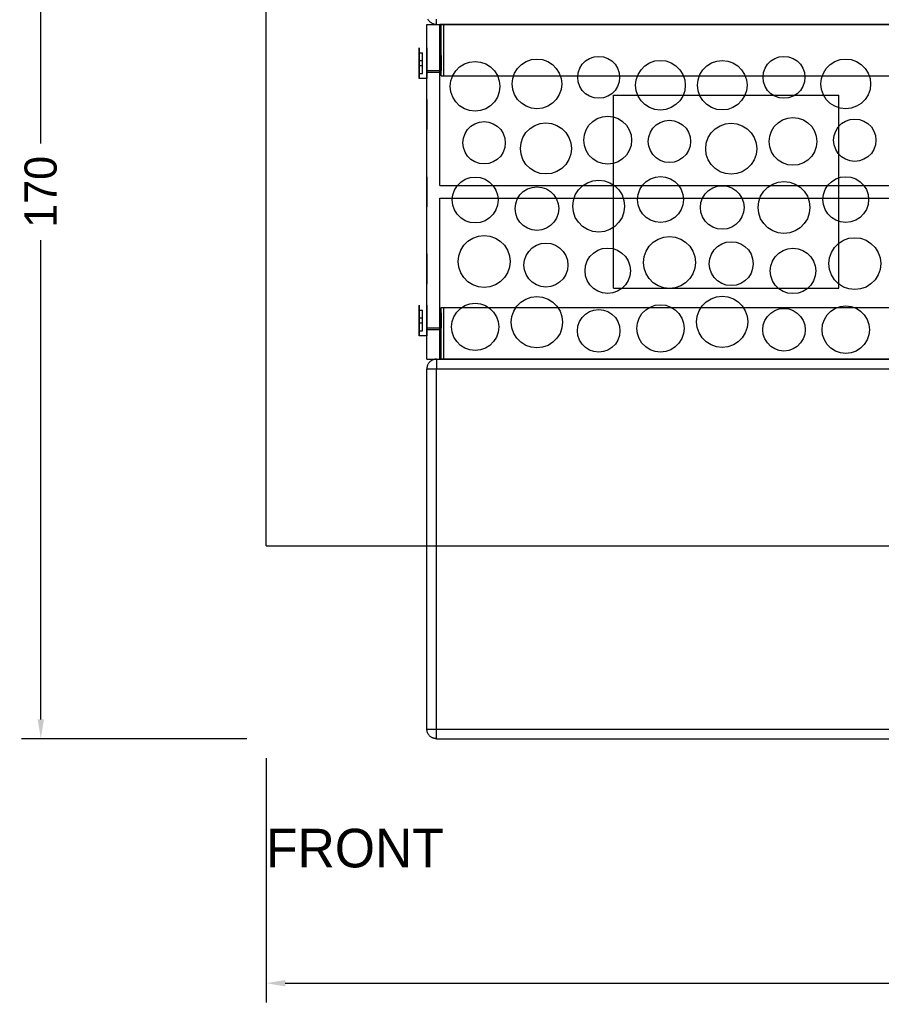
# Model space of a CAD drawing. Header units: millimetres. Extents: x -318 to 464, y -214 to 229.
# Tile 3 of 15: x -318 to -184, y -41 to 112. Entities that reach past the tile are written whole.
import ezdxf

# ---------------------------------------------------------------- set-up
doc = ezdxf.new("R2010")
doc.units = ezdxf.units.MM
doc.layers.add('DIMENSIONS', color=7, linetype='Continuous')
doc.layers.add('GEOMETRY', color=7, linetype='Continuous')
doc.layers.add('NOTES', color=7, linetype='Continuous', true_color=0x395566)
doc.dimstyles.get("Standard").update_dxf_attribs({"dimtxt": 2.5, "dimasz": 2.5, "dimexe": 1.25, "dimexo": 0.625, "dimtad": 1, "dimcen": 2.5, "dimazin": 3, "dimtfac": 1, "dimtmove": 0, "dimatfit": 3})

# ---------------------------------------------------------------- blocks, each defined once
blk = doc.blocks.new('_CLOSEDFILLED')
at = {"color": 0, "linetype": 'BYBLOCK'}
blk.add_solid([(-1, 0.164), (0, 0), (-1, -0.164)], dxfattribs=at)
blk = doc.blocks.new('*D1')
at = {"color": 7}
for p, q in [((-279.5, -3), (-279.5, -41)), ((279.5, -3), (279.5, -41)), ((-276.5, -38), (-7.5, -38)), ((7.5, -38), (276.5, -38))]:
    blk.add_line(p, q, dxfattribs=at)
at = {"layer": 'Defpoints'}
for p in [(-279.5, 0), (279.5, 0), (-279.5, -38)]:
    blk.add_point(p, dxfattribs=at)
at = {"layer": 'DIMENSIONS', "color": 7, "xscale": 3, "yscale": 3, "rotation": 180}
blk.add_blockref('_CLOSEDFILLED', (-279.5, -38), dxfattribs=at)
at = {"layer": 'DIMENSIONS', "color": 7, "xscale": 3, "yscale": 3}
blk.add_blockref('_CLOSEDFILLED', (279.5, -38), dxfattribs=at)
at = {"layer": 'DIMENSIONS', "color": 7, "insert": (0, -38), "char_height": 5, "attachment_point": 5}
blk.add_mtext('559', dxfattribs=at)
blk = doc.blocks.new('*D2')
at = {"color": 7}
for p, q in [((-282.5, 170), (-317.5, 170)), ((-314.5, 92.5), (-314.5, 167)), ((-314.5, 3), (-314.5, 77.5)), ((-282.5, 0), (-317.5, 0))]:
    blk.add_line(p, q, dxfattribs=at)
at = {"layer": 'Defpoints'}
for p in [(-279.5, 170), (-314.5, 0), (-279.5, 0)]:
    blk.add_point(p, dxfattribs=at)
at = {"layer": 'DIMENSIONS', "color": 7, "xscale": 3, "yscale": 3}
for p, rotation in [((-314.5, 170), 90), ((-314.5, 0), 270)]:
    blk.add_blockref('_CLOSEDFILLED', p, dxfattribs=dict(at, rotation=rotation))
at = {"layer": 'DIMENSIONS', "color": 7, "insert": (-314.5, 85), "char_height": 5, "attachment_point": 5, "rotation": 90}
blk.add_mtext('170', dxfattribs=at)

msp = doc.modelspace()

# ---------------------------------------------------------------- linework, layer by layer
at = {"layer": 'GEOMETRY'}
for points in [[(-279.5, 30), (-279.5, 140)], [(-253, 111), (-253.0872, 111.0025), (-253.1741, 111.0101), (-253.2605, 111.0228), (-253.3459, 111.0404), (-253.4302, 111.063), (-253.513, 111.0905), (-253.5941, 111.1227), (-253.6732, 111.1596), (-253.75, 111.201), (-253.8243, 111.2468), (-253.8957, 111.2968), (-253.9642, 111.3509), (-254.0294, 111.4089), (-254.0911, 111.4706), (-254.1491, 111.5358), (-254.2032, 111.6043), (-254.2532, 111.6757), (-254.299, 111.75), (-254.3404, 111.8268)], [(-253, 111), (-253, 111.0025), (-253, 111.0101), (-253, 111.0228), (-253, 111.0404), (-253, 111.063), (-253, 111.0905), (-253, 111.1227), (-253, 111.1596), (-253, 111.201), (-253, 111.2468), (-253, 111.2968), (-253, 111.3509), (-253, 111.4089), (-253, 111.4706), (-253, 111.5358), (-253, 111.6043), (-253, 111.6757), (-253, 111.75), (-253, 111.8268)], [(-254.5, 59), (-254.5, 111)], [(-254.5, 111), (-161.5, 111)], [(-253, 111), (-163, 111)], [(-252.5, 86), (-252.5, 111)], [(-163.5, 111), (-252.5, 111)], [(-252.3, 111), (-252.2992, 111), (-252.297, 111), (-252.2932, 111), (-252.2879, 111), (-252.2811, 111), (-252.2729, 111), (-252.2632, 111), (-252.2521, 111), (-252.2397, 111), (-252.226, 111), (-252.211, 111), (-252.1947, 111), (-252.1773, 111), (-252.1588, 111), (-252.1393, 111), (-252.1187, 111), (-252.0973, 111), (-252.075, 111), (-252.052, 111), (-252.0282, 111), (-252.0039, 111), (-251.9791, 111), (-251.9538, 111), (-251.9281, 111), (-251.9022, 111), (-251.8762, 111), (-251.85, 111)], [(-252.3, 103), (-252.3, 111)], [(-164.15, 111), (-251.85, 111)], [(-251.85, 103), (-251.85, 111)], [(-255.7, 102.6), (-255.7, 102.6602), (-255.7, 102.8377), (-255.7, 103.1236), (-255.7, 103.5036), (-255.7, 103.9587), (-255.7, 104.4659), (-255.7, 105), (-255.7, 105.5341), (-255.7, 106.0413), (-255.7, 106.4964), (-255.7, 106.8764), (-255.7, 107.1623), (-255.7, 107.3398), (-255.7, 107.4), (-255.7, 107.3398), (-255.7, 107.1623), (-255.7, 106.8764), (-255.7, 106.4964), (-255.7, 106.0413), (-255.7, 105.5341), (-255.7, 105), (-255.7, 104.4659), (-255.7, 103.9587), (-255.7, 103.5036), (-255.7, 103.1236), (-255.7, 102.8377), (-255.7, 102.6602), (-255.7, 102.6)], [(-254.5, 102.6), (-254.5, 102.6602), (-254.5, 102.8377), (-254.5, 103.1236), (-254.5, 103.5036), (-254.5, 103.9587), (-254.5, 104.4659), (-254.5, 105), (-254.5, 105.5341), (-254.5, 106.0413), (-254.5, 106.4964), (-254.5, 106.8764), (-254.5, 107.1623), (-254.5, 107.3398), (-254.5, 107.4), (-254.5, 107.3398), (-254.5, 107.1623), (-254.5, 106.8764), (-254.5, 106.4964), (-254.5, 106.0413), (-254.5, 105.5341), (-254.5, 105), (-254.5, 104.4659), (-254.5, 103.9587), (-254.5, 103.5036), (-254.5, 103.1236), (-254.5, 102.8377), (-254.5, 102.6602), (-254.5, 102.6)], [(-255.7, 106.6), (-255.7, 105.35)], [(-255.7, 106.6), (-255.2, 106.6)], [(-255.2, 105.35), (-255.2, 106.6)], [(-254.5, 103.55), (-254.5, 103.5864), (-254.5, 103.6936), (-254.5, 103.8663), (-254.5, 104.0959), (-254.5, 104.3709), (-254.5, 104.6773), (-254.5, 105), (-254.5, 105.3227), (-254.5, 105.6291), (-254.5, 105.9041), (-254.5, 106.1337), (-254.5, 106.3064), (-254.5, 106.4136), (-254.5, 106.45), (-254.5, 106.4136), (-254.5, 106.3064), (-254.5, 106.1337), (-254.5, 105.9041), (-254.5, 105.6291), (-254.5, 105.3227), (-254.5, 105), (-254.5, 104.6773), (-254.5, 104.3709), (-254.5, 104.0959), (-254.5, 103.8663), (-254.5, 103.6936), (-254.5, 103.5864), (-254.5, 103.55)], [(-254.5, 103.8), (-254.5, 103.8301), (-254.5, 103.9188), (-254.5, 104.0618), (-254.5, 104.2518), (-254.5, 104.4793), (-254.5, 104.733), (-254.5, 105), (-254.5, 105.267), (-254.5, 105.5207), (-254.5, 105.7482), (-254.5, 105.9382), (-254.5, 106.0812), (-254.5, 106.1699), (-254.5, 106.2), (-254.5, 106.1699), (-254.5, 106.0812), (-254.5, 105.9382), (-254.5, 105.7482), (-254.5, 105.5207), (-254.5, 105.267), (-254.5, 105), (-254.5, 104.733), (-254.5, 104.4793), (-254.5, 104.2518), (-254.5, 104.0618), (-254.5, 103.9188), (-254.5, 103.8301), (-254.5, 103.8)], [(-252.5, 103.55), (-252.5, 103.5864), (-252.5, 103.6936), (-252.5, 103.8663), (-252.5, 104.0959), (-252.5, 104.3709), (-252.5, 104.6773), (-252.5, 105), (-252.5, 105.3227), (-252.5, 105.6291), (-252.5, 105.9041), (-252.5, 106.1337), (-252.5, 106.3064), (-252.5, 106.4136), (-252.5, 106.45), (-252.5, 106.4136), (-252.5, 106.3064), (-252.5, 106.1337), (-252.5, 105.9041), (-252.5, 105.6291), (-252.5, 105.3227), (-252.5, 105), (-252.5, 104.6773), (-252.5, 104.3709), (-252.5, 104.0959), (-252.5, 103.8663), (-252.5, 103.6936), (-252.5, 103.5864), (-252.5, 103.55)], [(-252.3, 103.8), (-252.3, 103.8301), (-252.3, 103.9188), (-252.3, 104.0618), (-252.3, 104.2518), (-252.3, 104.4793), (-252.3, 104.733), (-252.3, 105), (-252.3, 105.267), (-252.3, 105.5207), (-252.3, 105.7482), (-252.3, 105.9382), (-252.3, 106.0812), (-252.3, 106.1699), (-252.3, 106.2), (-252.3, 106.1699), (-252.3, 106.0812), (-252.3, 105.9382), (-252.3, 105.7482), (-252.3, 105.5207), (-252.3, 105.267), (-252.3, 105), (-252.3, 104.733), (-252.3, 104.4793), (-252.3, 104.2518), (-252.3, 104.0618), (-252.3, 103.9188), (-252.3, 103.8301), (-252.3, 103.8)], [(-237.4, 105.6361), (-236.5412, 105.5393), (-235.7254, 105.2538), (-234.9936, 104.794), (-234.3824, 104.1829), (-233.9226, 103.4511), (-233.6372, 102.6353), (-233.5404, 101.7765), (-233.6372, 100.9176), (-233.9226, 100.1019), (-234.3824, 99.37), (-234.9936, 98.7589), (-235.7254, 98.2991), (-236.5412, 98.0136), (-237.4, 97.9169), (-238.2588, 98.0136), (-239.0746, 98.2991), (-239.8064, 98.7589), (-240.4176, 99.37), (-240.8774, 100.1019), (-241.1628, 100.9176), (-241.2596, 101.7765), (-241.1628, 102.6353), (-240.8774, 103.4511), (-240.4176, 104.1829), (-239.8064, 104.794), (-239.0746, 105.2538), (-238.2588, 105.5393), (-237.4, 105.6361)], [(-227.8, 106.0469), (-227.0756, 105.9653), (-226.3875, 105.7245), (-225.7703, 105.3366), (-225.2548, 104.8212), (-224.867, 104.2039), (-224.6262, 103.5159), (-224.5446, 102.7915), (-224.6262, 102.0671), (-224.867, 101.379), (-225.2548, 100.7618), (-225.7703, 100.2463), (-226.3875, 99.8585), (-227.0756, 99.6177), (-227.8, 99.5361), (-228.5244, 99.6177), (-229.2125, 99.8585), (-229.8297, 100.2463), (-230.3452, 100.7618), (-230.733, 101.379), (-230.9738, 102.0671), (-231.0554, 102.7915), (-230.9738, 103.5159), (-230.733, 104.2039), (-230.3452, 104.8212), (-229.8297, 105.3366), (-229.2125, 105.7245), (-228.5244, 105.9653), (-227.8, 106.0469)], [(-199, 106.048), (-198.2756, 105.9663), (-197.5875, 105.7256), (-196.9702, 105.3377), (-196.4548, 104.8222), (-196.0669, 104.205), (-195.8261, 103.5169), (-195.7445, 102.7925), (-195.8261, 102.0681), (-196.0669, 101.38), (-196.4548, 100.7627), (-196.9702, 100.2472), (-197.5875, 99.8594), (-198.2756, 99.6186), (-199, 99.537), (-199.7244, 99.6186), (-200.4125, 99.8594), (-201.0298, 100.2472), (-201.5452, 100.7627), (-201.9331, 101.38), (-202.1739, 102.0681), (-202.2555, 102.7925), (-202.1739, 103.5169), (-201.9331, 104.205), (-201.5452, 104.8222), (-201.0298, 105.3377), (-200.4125, 105.7256), (-199.7244, 105.9663), (-199, 106.048)], [(-189.4, 105.6374), (-188.5394, 105.5404), (-187.7219, 105.2544), (-186.9885, 104.7936), (-186.3761, 104.1811), (-185.9153, 103.4478), (-185.6293, 102.6303), (-185.5323, 101.7697), (-185.6293, 100.909), (-185.9153, 100.0915), (-186.3761, 99.3582), (-186.9885, 98.7458), (-187.7219, 98.285), (-188.5394, 97.9989), (-189.4, 97.902), (-190.2606, 97.9989), (-191.0781, 98.285), (-191.8115, 98.7458), (-192.4239, 99.3582), (-192.8847, 100.0915), (-193.1707, 100.909), (-193.2677, 101.7697), (-193.1707, 102.6303), (-192.8847, 103.4478), (-192.4239, 104.1811), (-191.8115, 104.7936), (-191.0781, 105.2544), (-190.2606, 105.5404), (-189.4, 105.6374)], [(-255.7, 105.35), (-255.7, 104.65)], [(-255.2, 105.35), (-255.7, 105.35)], [(-255.7, 104.65), (-255.7, 103.4)], [(-255.7, 104.65), (-255.2, 104.65)], [(-255.2, 104.65), (-255.2, 105.35)], [(-255.2, 103.4), (-255.2, 104.65)], [(-247, 105.2516), (-246.1417, 105.1549), (-245.3265, 104.8696), (-244.5952, 104.4101), (-243.9844, 103.7994), (-243.5249, 103.0681), (-243.2396, 102.2528), (-243.1429, 101.3946), (-243.2396, 100.5363), (-243.5249, 99.721), (-243.9844, 98.9897), (-244.5952, 98.379), (-245.3265, 97.9195), (-246.1417, 97.6342), (-247, 97.5375), (-247.8583, 97.6342), (-248.6735, 97.9195), (-249.4048, 98.379), (-250.0156, 98.9897), (-250.4751, 99.721), (-250.7604, 100.5363), (-250.8571, 101.3946), (-250.7604, 102.2528), (-250.4751, 103.0681), (-250.0156, 103.7994), (-249.4048, 104.4101), (-248.6735, 104.8696), (-247.8583, 105.1549), (-247, 105.2516)], [(-218.2, 105.4272), (-217.3405, 105.3304), (-216.5242, 105.0447), (-215.7918, 104.5845), (-215.1802, 103.973), (-214.7201, 103.2406), (-214.4344, 102.4242), (-214.3376, 101.5648), (-214.4344, 100.7053), (-214.7201, 99.8889), (-215.1802, 99.1566), (-215.7918, 98.545), (-216.5242, 98.0849), (-217.3405, 97.7992), (-218.2, 97.7024), (-219.0595, 97.7992), (-219.8758, 98.0849), (-220.6082, 98.545), (-221.2198, 99.1566), (-221.6799, 99.8889), (-221.9656, 100.7053), (-222.0624, 101.5648), (-221.9656, 102.4242), (-221.6799, 103.2406), (-221.2198, 103.973), (-220.6082, 104.5845), (-219.8758, 105.0447), (-219.0595, 105.3304), (-218.2, 105.4272)], [(-208.6, 105.425), (-207.7424, 105.3283), (-206.9277, 105.0433), (-206.1969, 104.5841), (-205.5867, 103.9738), (-205.1275, 103.243), (-204.8424, 102.4284), (-204.7458, 101.5707), (-204.8424, 100.7131), (-205.1275, 99.8985), (-205.5867, 99.1677), (-206.1969, 98.5574), (-206.9277, 98.0982), (-207.7424, 97.8132), (-208.6, 97.7165), (-209.4576, 97.8132), (-210.2723, 98.0982), (-211.0031, 98.5574), (-211.6133, 99.1677), (-212.0725, 99.8985), (-212.3576, 100.7131), (-212.4542, 101.5707), (-212.3576, 102.4284), (-212.0725, 103.243), (-211.6133, 103.9738), (-211.0031, 104.5841), (-210.2723, 105.0433), (-209.4576, 105.3283), (-208.6, 105.425)], [(-255.7, 103.4), (-255.2, 103.4)], [(-254.5, 102.6), (-255.7, 102.6)], [(-252.3, 103.8), (-254.5, 103.8)], [(-252.5, 103.55), (-254.5, 103.55)], [(-252.3, 103), (-252.2992, 103), (-252.297, 103), (-252.2932, 103), (-252.2879, 103), (-252.2811, 103), (-252.2729, 103), (-252.2632, 103), (-252.2521, 103), (-252.2397, 103), (-252.226, 103), (-252.211, 103), (-252.1947, 103), (-252.1773, 103), (-252.1588, 103), (-252.1393, 103), (-252.1187, 103), (-252.0973, 103), (-252.075, 103), (-252.052, 103), (-252.0282, 103), (-252.0039, 103), (-251.9791, 103), (-251.9538, 103), (-251.9281, 103), (-251.9022, 103), (-251.8762, 103), (-251.85, 103)], [(-251.85, 103), (-164.15, 103)], [(-225.5, 70), (-225.5, 100)], [(-225.5, 100), (-190.5, 100)], [(-190.5, 70), (-190.5, 100)], [(-254.5, 94.6596), (-254.5, 94.7183), (-254.5, 94.8914), (-254.5, 95.1702), (-254.5, 95.5408), (-254.5, 95.9845), (-254.5, 96.4792), (-254.5, 97), (-254.5, 97.5208), (-254.5, 98.0155), (-254.5, 98.4592), (-254.5, 98.8298), (-254.5, 99.1086), (-254.5, 99.2817), (-254.5, 99.3404), (-254.5, 99.2817), (-254.5, 99.1086), (-254.5, 98.8298), (-254.5, 98.4592), (-254.5, 98.0155), (-254.5, 97.5208), (-254.5, 97), (-254.5, 96.4792), (-254.5, 95.9845), (-254.5, 95.5408), (-254.5, 95.1702), (-254.5, 94.8914), (-254.5, 94.7183), (-254.5, 94.6596)], [(-226.4, 96.7437), (-225.5726, 96.6505), (-224.7868, 96.3755), (-224.0818, 95.9326), (-223.493, 95.3438), (-223.0501, 94.6388), (-222.7751, 93.853), (-222.6819, 93.0256), (-222.7751, 92.1982), (-223.0501, 91.4123), (-223.493, 90.7074), (-224.0818, 90.1186), (-224.7868, 89.6757), (-225.5726, 89.4007), (-226.4, 89.3074), (-227.2274, 89.4007), (-228.0132, 89.6757), (-228.7182, 90.1186), (-229.307, 90.7074), (-229.7499, 91.4123), (-230.0249, 92.1982), (-230.1181, 93.0256), (-230.0249, 93.853), (-229.7499, 94.6388), (-229.307, 95.3438), (-228.7182, 95.9326), (-228.0132, 96.3755), (-227.2274, 96.6505), (-226.4, 96.7437)], [(-197.6, 96.5479), (-196.7741, 96.4548), (-195.9895, 96.1803), (-195.2858, 95.7381), (-194.698, 95.1504), (-194.2558, 94.4466), (-193.9813, 93.6621), (-193.8883, 92.8361), (-193.9813, 92.0102), (-194.2558, 91.2257), (-194.698, 90.5219), (-195.2858, 89.9342), (-195.9895, 89.492), (-196.7741, 89.2175), (-197.6, 89.1244), (-198.4259, 89.2175), (-199.2105, 89.492), (-199.9142, 89.9342), (-200.502, 90.5219), (-200.9442, 91.2257), (-201.2187, 92.0102), (-201.3117, 92.8361), (-201.2187, 93.6621), (-200.9442, 94.4466), (-200.502, 95.1504), (-199.9142, 95.7381), (-199.2105, 96.1803), (-198.4259, 96.4548), (-197.6, 96.5479)], [(-245.6, 95.901), (-244.8683, 95.8186), (-244.1733, 95.5754), (-243.5499, 95.1836), (-243.0293, 94.663), (-242.6375, 94.0396), (-242.3943, 93.3446), (-242.3119, 92.6129), (-242.3943, 91.8812), (-242.6375, 91.1862), (-243.0293, 90.5628), (-243.5499, 90.0422), (-244.1733, 89.6504), (-244.8683, 89.4072), (-245.6, 89.3248), (-246.3317, 89.4072), (-247.0267, 89.6504), (-247.6501, 90.0422), (-248.1707, 90.5628), (-248.5625, 91.1862), (-248.8057, 91.8812), (-248.8881, 92.6129), (-248.8057, 93.3446), (-248.5625, 94.0396), (-248.1707, 94.663), (-247.6501, 95.1836), (-247.0267, 95.5754), (-246.3317, 95.8186), (-245.6, 95.901)], [(-236, 95.6985), (-235.1176, 95.5991), (-234.2794, 95.3058), (-233.5275, 94.8333), (-232.8995, 94.2054), (-232.4271, 93.4535), (-232.1338, 92.6153), (-232.0343, 91.7329), (-232.1338, 90.8504), (-232.4271, 90.0122), (-232.8995, 89.2603), (-233.5275, 88.6324), (-234.2794, 88.1599), (-235.1176, 87.8666), (-236, 87.7672), (-236.8824, 87.8666), (-237.7206, 88.1599), (-238.4725, 88.6324), (-239.1005, 89.2603), (-239.5729, 90.0122), (-239.8662, 90.8504), (-239.9657, 91.7329), (-239.8662, 92.6153), (-239.5729, 93.4535), (-239.1005, 94.2054), (-238.4725, 94.8333), (-237.7206, 95.3058), (-236.8824, 95.5991), (-236, 95.6985)], [(-216.8, 96.1206), (-216.0677, 96.0381), (-215.3721, 95.7947), (-214.7481, 95.4027), (-214.227, 94.8816), (-213.835, 94.2576), (-213.5916, 93.562), (-213.5091, 92.8297), (-213.5916, 92.0974), (-213.835, 91.4018), (-214.227, 90.7778), (-214.7481, 90.2567), (-215.3721, 89.8647), (-216.0677, 89.6213), (-216.8, 89.5387), (-217.5323, 89.6213), (-218.2279, 89.8647), (-218.8519, 90.2567), (-219.373, 90.7778), (-219.765, 91.4018), (-220.0084, 92.0974), (-220.0909, 92.8297), (-220.0084, 93.562), (-219.765, 94.2576), (-219.373, 94.8816), (-218.8519, 95.4027), (-218.2279, 95.7947), (-217.5323, 96.0381), (-216.8, 96.1206)], [(-207.2, 95.6693), (-206.3168, 95.5698), (-205.4778, 95.2762), (-204.7252, 94.8033), (-204.0967, 94.1748), (-203.6238, 93.4222), (-203.3302, 92.5833), (-203.2307, 91.7), (-203.3302, 90.8168), (-203.6238, 89.9778), (-204.0967, 89.2252), (-204.7252, 88.5967), (-205.4778, 88.1238), (-206.3168, 87.8303), (-207.2, 87.7307), (-208.0832, 87.8303), (-208.9222, 88.1238), (-209.6748, 88.5967), (-210.3033, 89.2252), (-210.7762, 89.9778), (-211.0698, 90.8168), (-211.1693, 91.7), (-211.0698, 92.5833), (-210.7762, 93.4222), (-210.3033, 94.1748), (-209.6748, 94.8033), (-208.9222, 95.2762), (-208.0832, 95.5698), (-207.2, 95.6693)], [(-188, 96.3141), (-187.267, 96.2315), (-186.5708, 95.9879), (-185.9463, 95.5955), (-185.4247, 95.0739), (-185.0323, 94.4494), (-184.7887, 93.7532), (-184.7061, 93.0202), (-184.7887, 92.2873), (-185.0323, 91.5911), (-185.4247, 90.9665), (-185.9463, 90.445), (-186.5708, 90.0525), (-187.267, 89.8089), (-188, 89.7263), (-188.733, 89.8089), (-189.4292, 90.0525), (-190.0537, 90.445), (-190.5753, 90.9665), (-190.9677, 91.5911), (-191.2113, 92.2873), (-191.2939, 93.0202), (-191.2113, 93.7532), (-190.9677, 94.4494), (-190.5753, 95.0739), (-190.0537, 95.5955), (-189.4292, 95.9879), (-188.733, 96.2315), (-188, 96.3141)], [(-254.5, 82.6596), (-254.5, 82.7183), (-254.5, 82.8914), (-254.5, 83.1702), (-254.5, 83.5408), (-254.5, 83.9845), (-254.5, 84.4792), (-254.5, 85), (-254.5, 85.5208), (-254.5, 86.0155), (-254.5, 86.4592), (-254.5, 86.8298), (-254.5, 87.1086), (-254.5, 87.2817), (-254.5, 87.3404), (-254.5, 87.2817), (-254.5, 87.1086), (-254.5, 86.8298), (-254.5, 86.4592), (-254.5, 86.0155), (-254.5, 85.5208), (-254.5, 85), (-254.5, 84.4792), (-254.5, 83.9845), (-254.5, 83.5408), (-254.5, 83.1702), (-254.5, 82.8914), (-254.5, 82.7183), (-254.5, 82.6596)], [(-247, 87.2965), (-246.2058, 87.2071), (-245.4514, 86.9431), (-244.7747, 86.5179), (-244.2096, 85.9527), (-243.7844, 85.276), (-243.5204, 84.5216), (-243.4309, 83.7274), (-243.5204, 82.9332), (-243.7844, 82.1789), (-244.2096, 81.5021), (-244.7747, 80.937), (-245.4514, 80.5118), (-246.2058, 80.2478), (-247, 80.1583), (-247.7942, 80.2478), (-248.5486, 80.5118), (-249.2253, 80.937), (-249.7904, 81.5021), (-250.2156, 82.1789), (-250.4796, 82.9332), (-250.5691, 83.7274), (-250.4796, 84.5216), (-250.2156, 85.276), (-249.7904, 85.9527), (-249.2253, 86.5179), (-248.5486, 86.9431), (-247.7942, 87.2071), (-247, 87.2965)], [(-218.2, 87.3541), (-217.4073, 87.2647), (-216.6543, 87.0013), (-215.9788, 86.5768), (-215.4147, 86.0127), (-214.9902, 85.3372), (-214.7267, 84.5842), (-214.6374, 83.7915), (-214.7267, 82.9987), (-214.9902, 82.2457), (-215.4147, 81.5703), (-215.9788, 81.0061), (-216.6543, 80.5817), (-217.4073, 80.3182), (-218.2, 80.2289), (-218.9927, 80.3182), (-219.7457, 80.5817), (-220.4212, 81.0061), (-220.9853, 81.5703), (-221.4098, 82.2457), (-221.6733, 82.9987), (-221.7626, 83.7915), (-221.6733, 84.5842), (-221.4098, 85.3372), (-220.9853, 86.0127), (-220.4212, 86.5768), (-219.7457, 87.0013), (-218.9927, 87.2647), (-218.2, 87.3541)], [(-189.4, 87.3486), (-188.6087, 87.2594), (-187.8571, 86.9964), (-187.1828, 86.5727), (-186.6197, 86.0097), (-186.1961, 85.3354), (-185.9331, 84.5838), (-185.8439, 83.7925), (-185.9331, 83.0012), (-186.1961, 82.2496), (-186.6197, 81.5753), (-187.1828, 81.0122), (-187.8571, 80.5886), (-188.6087, 80.3256), (-189.4, 80.2364), (-190.1913, 80.3256), (-190.9429, 80.5886), (-191.6172, 81.0122), (-192.1803, 81.5753), (-192.6039, 82.2496), (-192.8669, 83.0012), (-192.9561, 83.7925), (-192.8669, 84.5838), (-192.6039, 85.3354), (-192.1803, 86.0097), (-191.6172, 86.5727), (-190.9429, 86.9964), (-190.1913, 87.2594), (-189.4, 87.3486)], [(-252.5, 86), (-163.5, 86)], [(-237.4, 85.7778), (-236.6472, 85.693), (-235.9321, 85.4428), (-235.2906, 85.0397), (-234.7549, 84.504), (-234.3518, 83.8625), (-234.1016, 83.1474), (-234.0167, 82.3946), (-234.1016, 81.6417), (-234.3518, 80.9266), (-234.7549, 80.2851), (-235.2906, 79.7494), (-235.9321, 79.3464), (-236.6472, 79.0961), (-237.4, 79.0113), (-238.1528, 79.0961), (-238.8679, 79.3464), (-239.5094, 79.7494), (-240.0451, 80.2851), (-240.4482, 80.9266), (-240.6984, 81.6417), (-240.7833, 82.3946), (-240.6984, 83.1474), (-240.4482, 83.8625), (-240.0451, 84.504), (-239.5094, 85.0397), (-238.8679, 85.4428), (-238.1528, 85.693), (-237.4, 85.7778)], [(-227.8, 86.8038), (-226.9038, 86.7028), (-226.0526, 86.405), (-225.289, 85.9252), (-224.6513, 85.2875), (-224.1715, 84.5239), (-223.8736, 83.6726), (-223.7727, 82.7765), (-223.8736, 81.8803), (-224.1715, 81.0291), (-224.6513, 80.2655), (-225.289, 79.6278), (-226.0526, 79.148), (-226.9038, 78.8501), (-227.8, 78.7491), (-228.6962, 78.8501), (-229.5474, 79.148), (-230.311, 79.6278), (-230.9487, 80.2655), (-231.4285, 81.0291), (-231.7264, 81.8803), (-231.8273, 82.7765), (-231.7264, 83.6726), (-231.4285, 84.5239), (-230.9487, 85.2875), (-230.311, 85.9252), (-229.5474, 86.405), (-228.6962, 86.7028), (-227.8, 86.8038)], [(-208.6, 85.9531), (-207.846, 85.8682), (-207.1298, 85.6176), (-206.4874, 85.2139), (-205.9509, 84.6774), (-205.5472, 84.0349), (-205.2966, 83.3188), (-205.2116, 82.5648), (-205.2966, 81.8108), (-205.5472, 81.0946), (-205.9509, 80.4522), (-206.4874, 79.9157), (-207.1298, 79.512), (-207.846, 79.2614), (-208.6, 79.1764), (-209.354, 79.2614), (-210.0702, 79.512), (-210.7126, 79.9157), (-211.2491, 80.4522), (-211.6528, 81.0946), (-211.9034, 81.8108), (-211.9884, 82.5648), (-211.9034, 83.3188), (-211.6528, 84.0349), (-211.2491, 84.6774), (-210.7126, 85.2139), (-210.0702, 85.6176), (-209.354, 85.8682), (-208.6, 85.9531)], [(-199, 86.5995), (-198.1035, 86.4985), (-197.252, 86.2005), (-196.4881, 85.7206), (-195.8502, 85.0826), (-195.3702, 84.3188), (-195.0722, 83.4672), (-194.9712, 82.5707), (-195.0722, 81.6743), (-195.3702, 80.8227), (-195.8502, 80.0589), (-196.4881, 79.4209), (-197.252, 78.941), (-198.1035, 78.643), (-199, 78.542), (-199.8965, 78.643), (-200.748, 78.941), (-201.5119, 79.4209), (-202.1498, 80.0589), (-202.6298, 80.8227), (-202.9278, 81.6743), (-203.0288, 82.5707), (-202.9278, 83.4672), (-202.6298, 84.3188), (-202.1498, 85.0826), (-201.5119, 85.7206), (-200.748, 86.2005), (-199.8965, 86.4985), (-199, 86.5995)], [(-252.5, 84), (-163.5, 84)], [(-252.5, 59), (-252.5, 84)], [(-245.6, 78.2088), (-244.702, 78.1076), (-243.849, 77.8092), (-243.0838, 77.3284), (-242.4448, 76.6894), (-241.964, 75.9242), (-241.6655, 75.0712), (-241.5644, 74.1732), (-241.6655, 73.2752), (-241.964, 72.4222), (-242.4448, 71.657), (-243.0838, 71.018), (-243.849, 70.5372), (-244.702, 70.2387), (-245.6, 70.1375), (-246.498, 70.2387), (-247.351, 70.5372), (-248.1162, 71.018), (-248.7552, 71.657), (-249.236, 72.4222), (-249.5345, 73.2752), (-249.6356, 74.1732), (-249.5345, 75.0712), (-249.236, 75.9242), (-248.7552, 76.6894), (-248.1162, 77.3284), (-247.351, 77.8092), (-246.498, 78.1076), (-245.6, 78.2088)], [(-216.8, 78.0604), (-215.9022, 77.9593), (-215.0493, 77.6609), (-214.2843, 77.1802), (-213.6454, 76.5413), (-213.1647, 75.7762), (-212.8663, 74.9234), (-212.7652, 74.0256), (-212.8663, 73.1278), (-213.1647, 72.2749), (-213.6454, 71.5099), (-214.2843, 70.871), (-215.0493, 70.3903), (-215.9022, 70.0919), (-216.8, 69.9907), (-217.6978, 70.0919), (-218.5507, 70.3903), (-219.3157, 70.871), (-219.9546, 71.5099), (-220.4353, 72.2749), (-220.7337, 73.1278), (-220.8348, 74.0256), (-220.7337, 74.9234), (-220.4353, 75.7762), (-219.9546, 76.5413), (-219.3157, 77.1802), (-218.5507, 77.6609), (-217.6978, 77.9593), (-216.8, 78.0604)], [(-236, 77.0357), (-235.2383, 76.9499), (-234.5149, 76.6968), (-233.8659, 76.289), (-233.3239, 75.747), (-232.9161, 75.098), (-232.663, 74.3746), (-232.5771, 73.6129), (-232.663, 72.8512), (-232.9161, 72.1278), (-233.3239, 71.4788), (-233.8659, 70.9368), (-234.5149, 70.529), (-235.2383, 70.2759), (-236, 70.19), (-236.7617, 70.2759), (-237.4851, 70.529), (-238.1341, 70.9368), (-238.6761, 71.4788), (-239.0839, 72.1278), (-239.337, 72.8512), (-239.4229, 73.6129), (-239.337, 74.3746), (-239.0839, 75.098), (-238.6761, 75.747), (-238.1341, 76.289), (-237.4851, 76.6968), (-236.7617, 76.9499), (-236, 77.0357)], [(-207.2, 77.247), (-206.4396, 77.1613), (-205.7173, 76.9086), (-205.0694, 76.5014), (-204.5283, 75.9603), (-204.1211, 75.3124), (-203.8684, 74.5901), (-203.7827, 73.8297), (-203.8684, 73.0693), (-204.1211, 72.347), (-204.5283, 71.699), (-205.0694, 71.1579), (-205.7173, 70.7508), (-206.4396, 70.4981), (-207.2, 70.4124), (-207.9604, 70.4981), (-208.6827, 70.7508), (-209.3306, 71.1579), (-209.8717, 71.699), (-210.2789, 72.347), (-210.5316, 73.0693), (-210.6173, 73.8297), (-210.5316, 74.5901), (-210.2789, 75.3124), (-209.8717, 75.9603), (-209.3306, 76.5014), (-208.6827, 76.9086), (-207.9604, 77.1613), (-207.2, 77.247)], [(-188, 77.8701), (-187.1024, 77.7689), (-186.2497, 77.4706), (-185.4849, 76.99), (-184.8461, 76.3513), (-184.3656, 75.5864), (-184.0672, 74.7338), (-183.9661, 73.8361), (-184.0672, 72.9385), (-184.3656, 72.0859), (-184.8461, 71.321), (-185.4849, 70.6823), (-186.2497, 70.2017), (-187.1024, 69.9033), (-188, 69.8022), (-188.8976, 69.9033), (-189.7503, 70.2017), (-190.5151, 70.6823), (-191.1539, 71.321), (-191.6344, 72.0859), (-191.9328, 72.9385), (-192.0339, 73.8361), (-191.9328, 74.7338), (-191.6344, 75.5864), (-191.1539, 76.3513), (-190.5151, 76.99), (-189.7503, 77.4706), (-188.8976, 77.7689), (-188, 77.8701)], [(-254.5, 70.6596), (-254.5, 70.7183), (-254.5, 70.8914), (-254.5, 71.1702), (-254.5, 71.5408), (-254.5, 71.9845), (-254.5, 72.4792), (-254.5, 73), (-254.5, 73.5208), (-254.5, 74.0155), (-254.5, 74.4592), (-254.5, 74.8298), (-254.5, 75.1086), (-254.5, 75.2817), (-254.5, 75.3404), (-254.5, 75.2817), (-254.5, 75.1086), (-254.5, 74.8298), (-254.5, 74.4592), (-254.5, 74.0155), (-254.5, 73.5208), (-254.5, 73), (-254.5, 72.4792), (-254.5, 71.9845), (-254.5, 71.5408), (-254.5, 71.1702), (-254.5, 70.8914), (-254.5, 70.7183), (-254.5, 70.6596)], [(-226.4, 76.2541), (-225.6164, 76.1658), (-224.8722, 75.9054), (-224.2045, 75.4859), (-223.647, 74.9283), (-223.2275, 74.2607), (-222.967, 73.5164), (-222.8787, 72.7329), (-222.967, 71.9493), (-223.2275, 71.205), (-223.647, 70.5374), (-224.2045, 69.9798), (-224.8722, 69.5603), (-225.6164, 69.2999), (-226.4, 69.2116), (-227.1836, 69.2999), (-227.9278, 69.5603), (-228.5955, 69.9798), (-229.153, 70.5374), (-229.5725, 71.205), (-229.833, 71.9493), (-229.9213, 72.7329), (-229.833, 73.5164), (-229.5725, 74.2607), (-229.153, 74.9283), (-228.5955, 75.4859), (-227.9278, 75.9054), (-227.1836, 76.1658), (-226.4, 76.2541)], [(-197.6, 76.2276), (-196.815, 76.1392), (-196.0694, 75.8783), (-195.4006, 75.458), (-194.842, 74.8994), (-194.4217, 74.2306), (-194.1608, 73.485), (-194.0724, 72.7), (-194.1608, 71.915), (-194.4217, 71.1694), (-194.842, 70.5006), (-195.4006, 69.942), (-196.0694, 69.5217), (-196.815, 69.2608), (-197.6, 69.1724), (-198.385, 69.2608), (-199.1306, 69.5217), (-199.7994, 69.942), (-200.358, 70.5006), (-200.7783, 71.1694), (-201.0392, 71.915), (-201.1276, 72.7), (-201.0392, 73.485), (-200.7783, 74.2306), (-200.358, 74.8994), (-199.7994, 75.458), (-199.1306, 75.8783), (-198.385, 76.1392), (-197.6, 76.2276)], [(-225.5, 70), (-190.5, 70)], [(-255.7, 62.6), (-255.7, 62.6602), (-255.7, 62.8377), (-255.7, 63.1236), (-255.7, 63.5036), (-255.7, 63.9587), (-255.7, 64.4659), (-255.7, 65), (-255.7, 65.5341), (-255.7, 66.0413), (-255.7, 66.4964), (-255.7, 66.8764), (-255.7, 67.1623), (-255.7, 67.3398), (-255.7, 67.4), (-255.7, 67.3398), (-255.7, 67.1623), (-255.7, 66.8764), (-255.7, 66.4964), (-255.7, 66.0413), (-255.7, 65.5341), (-255.7, 65), (-255.7, 64.4659), (-255.7, 63.9587), (-255.7, 63.5036), (-255.7, 63.1236), (-255.7, 62.8377), (-255.7, 62.6602), (-255.7, 62.6)], [(-254.5, 62.6), (-254.5, 62.6602), (-254.5, 62.8377), (-254.5, 63.1236), (-254.5, 63.5036), (-254.5, 63.9587), (-254.5, 64.4659), (-254.5, 65), (-254.5, 65.5341), (-254.5, 66.0413), (-254.5, 66.4964), (-254.5, 66.8764), (-254.5, 67.1623), (-254.5, 67.3398), (-254.5, 67.4), (-254.5, 67.3398), (-254.5, 67.1623), (-254.5, 66.8764), (-254.5, 66.4964), (-254.5, 66.0413), (-254.5, 65.5341), (-254.5, 65), (-254.5, 64.4659), (-254.5, 63.9587), (-254.5, 63.5036), (-254.5, 63.1236), (-254.5, 62.8377), (-254.5, 62.6602), (-254.5, 62.6)], [(-247, 67.6701), (-246.1833, 67.578), (-245.4076, 67.3066), (-244.7118, 66.8694), (-244.1306, 66.2882), (-243.6934, 65.5924), (-243.422, 64.8167), (-243.3299, 64), (-243.422, 63.1833), (-243.6934, 62.4076), (-244.1306, 61.7118), (-244.7118, 61.1306), (-245.4076, 60.6934), (-246.1833, 60.422), (-247, 60.3299), (-247.8167, 60.422), (-248.5924, 60.6934), (-249.2882, 61.1306), (-249.8694, 61.7118), (-250.3066, 62.4076), (-250.578, 63.1833), (-250.6701, 64), (-250.578, 64.8167), (-250.3066, 65.5924), (-249.8694, 66.2882), (-249.2882, 66.8694), (-248.5924, 67.3066), (-247.8167, 67.578), (-247, 67.6701)], [(-237.4, 68.7178), (-236.5121, 68.6178), (-235.6686, 68.3227), (-234.912, 67.8473), (-234.2802, 67.2154), (-233.8048, 66.4588), (-233.5096, 65.6154), (-233.4096, 64.7274), (-233.5096, 63.8395), (-233.8048, 62.9961), (-234.2802, 62.2395), (-234.912, 61.6076), (-235.6686, 61.1322), (-236.5121, 60.8371), (-237.4, 60.737), (-238.2879, 60.8371), (-239.1314, 61.1322), (-239.888, 61.6076), (-240.5198, 62.2395), (-240.9952, 62.9961), (-241.2904, 63.8395), (-241.3904, 64.7274), (-241.2904, 65.6154), (-240.9952, 66.4588), (-240.5198, 67.2154), (-239.888, 67.8473), (-239.1314, 68.3227), (-238.2879, 68.6178), (-237.4, 68.7178)], [(-218.2, 67.4531), (-217.3819, 67.3609), (-216.6048, 67.089), (-215.9077, 66.651), (-215.3255, 66.0688), (-214.8875, 65.3717), (-214.6156, 64.5946), (-214.5234, 63.7765), (-214.6156, 62.9583), (-214.8875, 62.1813), (-215.3255, 61.4841), (-215.9077, 60.902), (-216.6048, 60.464), (-217.3819, 60.192), (-218.2, 60.0999), (-219.0181, 60.192), (-219.7952, 60.464), (-220.4923, 60.902), (-221.0745, 61.4841), (-221.5125, 62.1813), (-221.7844, 62.9583), (-221.8766, 63.7765), (-221.7844, 64.5946), (-221.5125, 65.3717), (-221.0745, 66.0688), (-220.4923, 66.651), (-219.7952, 67.089), (-219.0181, 67.3609), (-218.2, 67.4531)], [(-208.6, 68.7788), (-207.7127, 68.6789), (-206.87, 68.384), (-206.1139, 67.9089), (-205.4826, 67.2776), (-205.0075, 66.5215), (-204.7126, 65.6788), (-204.6127, 64.7915), (-204.7126, 63.9042), (-205.0075, 63.0614), (-205.4826, 62.3054), (-206.1139, 61.6741), (-206.87, 61.199), (-207.7127, 60.9041), (-208.6, 60.8041), (-209.4873, 60.9041), (-210.33, 61.199), (-211.0861, 61.6741), (-211.7174, 62.3054), (-212.1925, 63.0614), (-212.4874, 63.9042), (-212.5873, 64.7915), (-212.4874, 65.6788), (-212.1925, 66.5215), (-211.7174, 67.2776), (-211.0861, 67.9089), (-210.33, 68.384), (-209.4873, 68.6789), (-208.6, 68.7788)], [(-255.7, 66.6), (-255.7, 65.35)], [(-255.7, 66.6), (-255.2, 66.6)], [(-255.2, 65.35), (-255.2, 66.6)], [(-254.5, 63.55), (-254.5, 63.5864), (-254.5, 63.6936), (-254.5, 63.8663), (-254.5, 64.0959), (-254.5, 64.3709), (-254.5, 64.6773), (-254.5, 65), (-254.5, 65.3227), (-254.5, 65.6291), (-254.5, 65.9041), (-254.5, 66.1337), (-254.5, 66.3064), (-254.5, 66.4136), (-254.5, 66.45), (-254.5, 66.4136), (-254.5, 66.3064), (-254.5, 66.1337), (-254.5, 65.9041), (-254.5, 65.6291), (-254.5, 65.3227), (-254.5, 65), (-254.5, 64.6773), (-254.5, 64.3709), (-254.5, 64.0959), (-254.5, 63.8663), (-254.5, 63.6936), (-254.5, 63.5864), (-254.5, 63.55)], [(-254.5, 63.8), (-254.5, 63.8301), (-254.5, 63.9188), (-254.5, 64.0618), (-254.5, 64.2518), (-254.5, 64.4793), (-254.5, 64.733), (-254.5, 65), (-254.5, 65.267), (-254.5, 65.5207), (-254.5, 65.7482), (-254.5, 65.9382), (-254.5, 66.0812), (-254.5, 66.1699), (-254.5, 66.2), (-254.5, 66.1699), (-254.5, 66.0812), (-254.5, 65.9382), (-254.5, 65.7482), (-254.5, 65.5207), (-254.5, 65.267), (-254.5, 65), (-254.5, 64.733), (-254.5, 64.4793), (-254.5, 64.2518), (-254.5, 64.0618), (-254.5, 63.9188), (-254.5, 63.8301), (-254.5, 63.8)], [(-252.5, 63.55), (-252.5, 63.5864), (-252.5, 63.6936), (-252.5, 63.8663), (-252.5, 64.0959), (-252.5, 64.3709), (-252.5, 64.6773), (-252.5, 65), (-252.5, 65.3227), (-252.5, 65.6291), (-252.5, 65.9041), (-252.5, 66.1337), (-252.5, 66.3064), (-252.5, 66.4136), (-252.5, 66.45), (-252.5, 66.4136), (-252.5, 66.3064), (-252.5, 66.1337), (-252.5, 65.9041), (-252.5, 65.6291), (-252.5, 65.3227), (-252.5, 65), (-252.5, 64.6773), (-252.5, 64.3709), (-252.5, 64.0959), (-252.5, 63.8663), (-252.5, 63.6936), (-252.5, 63.5864), (-252.5, 63.55)], [(-252.3, 59), (-252.3, 67)], [(-252.3, 67), (-252.2992, 67), (-252.297, 67), (-252.2932, 67), (-252.2879, 67), (-252.2811, 67), (-252.2729, 67), (-252.2632, 67), (-252.2521, 67), (-252.2397, 67), (-252.226, 67), (-252.211, 67), (-252.1947, 67), (-252.1773, 67), (-252.1588, 67), (-252.1393, 67), (-252.1187, 67), (-252.0973, 67), (-252.075, 67), (-252.052, 67), (-252.0282, 67), (-252.0039, 67), (-251.9791, 67), (-251.9538, 67), (-251.9281, 67), (-251.9022, 67), (-251.8762, 67), (-251.85, 67)], [(-252.3, 63.8), (-252.3, 63.8301), (-252.3, 63.9188), (-252.3, 64.0618), (-252.3, 64.2518), (-252.3, 64.4793), (-252.3, 64.733), (-252.3, 65), (-252.3, 65.267), (-252.3, 65.5207), (-252.3, 65.7482), (-252.3, 65.9382), (-252.3, 66.0812), (-252.3, 66.1699), (-252.3, 66.2), (-252.3, 66.1699), (-252.3, 66.0812), (-252.3, 65.9382), (-252.3, 65.7482), (-252.3, 65.5207), (-252.3, 65.267), (-252.3, 65), (-252.3, 64.733), (-252.3, 64.4793), (-252.3, 64.2518), (-252.3, 64.0618), (-252.3, 63.9188), (-252.3, 63.8301), (-252.3, 63.8)], [(-251.85, 59), (-251.85, 67)], [(-251.85, 67), (-164.15, 67)], [(-227.8, 66.7064), (-227.0631, 66.6233), (-226.3631, 66.3784), (-225.7351, 65.9838), (-225.2107, 65.4594), (-224.8162, 64.8315), (-224.5712, 64.1315), (-224.4882, 63.3946), (-224.5712, 62.6576), (-224.8162, 61.9576), (-225.2107, 61.3297), (-225.7351, 60.8053), (-226.3631, 60.4107), (-227.0631, 60.1658), (-227.8, 60.0828), (-228.5369, 60.1658), (-229.2369, 60.4107), (-229.8649, 60.8053), (-230.3893, 61.3297), (-230.7838, 61.9576), (-231.0288, 62.6576), (-231.1118, 63.3946), (-231.0288, 64.1315), (-230.7838, 64.8315), (-230.3893, 65.4594), (-229.8649, 65.9838), (-229.2369, 66.3784), (-228.5369, 66.6233), (-227.8, 66.7064)], [(-199, 66.8731), (-198.2638, 66.7901), (-197.5646, 66.5454), (-196.9373, 66.1513), (-196.4135, 65.6275), (-196.0194, 65.0002), (-195.7747, 64.3009), (-195.6917, 63.5648), (-195.7747, 62.8286), (-196.0194, 62.1294), (-196.4135, 61.5021), (-196.9373, 60.9783), (-197.5646, 60.5841), (-198.2638, 60.3395), (-199, 60.2565), (-199.7362, 60.3395), (-200.4354, 60.5841), (-201.0627, 60.9783), (-201.5865, 61.5021), (-201.9806, 62.1294), (-202.2253, 62.8286), (-202.3083, 63.5648), (-202.2253, 64.3009), (-201.9806, 65.0002), (-201.5865, 65.6275), (-201.0627, 66.1513), (-200.4354, 66.5454), (-199.7362, 66.7901), (-199, 66.8731)], [(-189.4, 67.2539), (-188.5804, 67.1615), (-187.802, 66.8891), (-187.1036, 66.4503), (-186.5204, 65.8671), (-186.0816, 65.1688), (-185.8092, 64.3903), (-185.7169, 63.5707), (-185.8092, 62.7512), (-186.0816, 61.9727), (-186.5204, 61.2744), (-187.1036, 60.6912), (-187.802, 60.2524), (-188.5804, 59.98), (-189.4, 59.8876), (-190.2196, 59.98), (-190.998, 60.2524), (-191.6964, 60.6912), (-192.2796, 61.2744), (-192.7184, 61.9727), (-192.9908, 62.7512), (-193.0831, 63.5707), (-192.9908, 64.3903), (-192.7184, 65.1688), (-192.2796, 65.8671), (-191.6964, 66.4503), (-190.998, 66.8891), (-190.2196, 67.1615), (-189.4, 67.2539)], [(-255.7, 65.35), (-255.7, 64.65)], [(-255.2, 65.35), (-255.7, 65.35)], [(-255.7, 64.65), (-255.7, 63.4)], [(-255.7, 64.65), (-255.2, 64.65)], [(-255.2, 64.65), (-255.2, 65.35)], [(-255.2, 63.4), (-255.2, 64.65)], [(-255.7, 63.4), (-255.2, 63.4)], [(-252.3, 63.8), (-254.5, 63.8)], [(-252.5, 63.55), (-254.5, 63.55)], [(-254.5, 62.6), (-255.7, 62.6)], [(-254.5, 59), (-161.5, 59)], [(-253, 59), (-253.0872, 58.9975), (-253.1741, 58.9899), (-253.2605, 58.9772), (-253.3459, 58.9596), (-253.4302, 58.937), (-253.513, 58.9095), (-253.5941, 58.8773), (-253.6732, 58.8404), (-253.75, 58.799), (-253.8243, 58.7532), (-253.8957, 58.7032), (-253.9642, 58.6491), (-254.0294, 58.5911), (-254.0911, 58.5294), (-254.1491, 58.4642), (-254.2032, 58.3957), (-254.2532, 58.3243), (-254.299, 58.25), (-254.3404, 58.1732), (-254.3773, 58.0941), (-254.4095, 58.013), (-254.437, 57.9302), (-254.4596, 57.8459), (-254.4772, 57.7605), (-254.4899, 57.6741), (-254.4975, 57.5872), (-254.5, 57.5)], [(-253, 59), (-253, 58.9975), (-253, 58.9899), (-253, 58.9772), (-253, 58.9596), (-253, 58.937), (-253, 58.9095), (-253, 58.8773), (-253, 58.8404), (-253, 58.799), (-253, 58.7532), (-253, 58.7032), (-253, 58.6491), (-253, 58.5911), (-253, 58.5294), (-253, 58.4642), (-253, 58.3957), (-253, 58.3243), (-253, 58.25), (-253, 58.1732), (-253, 58.0941), (-253, 58.013), (-253, 57.9302), (-253, 57.8459), (-253, 57.7605), (-253, 57.6741), (-253, 57.5872), (-253, 57.5)], [(-253, 59), (-163, 59)], [(-163.5, 59), (-252.5, 59)], [(-252.3, 59), (-252.2992, 59), (-252.297, 59), (-252.2932, 59), (-252.2879, 59), (-252.2811, 59), (-252.2729, 59), (-252.2632, 59), (-252.2521, 59), (-252.2397, 59), (-252.226, 59), (-252.211, 59), (-252.1947, 59), (-252.1773, 59), (-252.1588, 59), (-252.1393, 59), (-252.1187, 59), (-252.0973, 59), (-252.075, 59), (-252.052, 59), (-252.0282, 59), (-252.0039, 59), (-251.9791, 59), (-251.9538, 59), (-251.9281, 59), (-251.9022, 59), (-251.8762, 59), (-251.85, 59)], [(-164.15, 59), (-251.85, 59)], [(-254.5, 1.5), (-254.5, 57.5)], [(-254.5, 57.5), (-254.4975, 57.5), (-254.4899, 57.5), (-254.4772, 57.5), (-254.4596, 57.5), (-254.437, 57.5), (-254.4095, 57.5), (-254.3773, 57.5), (-254.3404, 57.5), (-254.299, 57.5), (-254.2532, 57.5), (-254.2032, 57.5), (-254.1491, 57.5), (-254.0911, 57.5), (-254.0294, 57.5), (-253.9642, 57.5), (-253.8957, 57.5), (-253.8243, 57.5), (-253.75, 57.5), (-253.6732, 57.5), (-253.5941, 57.5), (-253.513, 57.5), (-253.4302, 57.5), (-253.3459, 57.5), (-253.2605, 57.5), (-253.1741, 57.5), (-253.0872, 57.5), (-253, 57.5)], [(-253, 1.5), (-253, 57.5)], [(-253, 57.5), (-163, 57.5)], [(-279.5, 30), (279.5, 30)], [(-254.5, 1.5), (-254.4975, 1.5), (-254.4899, 1.5), (-254.4772, 1.5), (-254.4596, 1.5), (-254.437, 1.5), (-254.4095, 1.5), (-254.3773, 1.5), (-254.3404, 1.5), (-254.299, 1.5), (-254.2532, 1.5), (-254.2032, 1.5), (-254.1491, 1.5), (-254.0911, 1.5), (-254.0294, 1.5), (-253.9642, 1.5), (-253.8957, 1.5), (-253.8243, 1.5), (-253.75, 1.5), (-253.6732, 1.5), (-253.5941, 1.5), (-253.513, 1.5), (-253.4302, 1.5), (-253.3459, 1.5), (-253.2605, 1.5), (-253.1741, 1.5), (-253.0872, 1.5), (-253, 1.5)], [(-253, 0), (-253.0872, 0.0025), (-253.1741, 0.0101), (-253.2605, 0.0228), (-253.3459, 0.0404), (-253.4302, 0.063), (-253.513, 0.0905), (-253.5941, 0.1227), (-253.6732, 0.1596), (-253.75, 0.201), (-253.8243, 0.2468), (-253.8957, 0.2968), (-253.9642, 0.3509), (-254.0294, 0.4089), (-254.0911, 0.4706), (-254.1491, 0.5358), (-254.2032, 0.6043), (-254.2532, 0.6757), (-254.299, 0.75), (-254.3404, 0.8268), (-254.3773, 0.9059), (-254.4095, 0.987), (-254.437, 1.0698), (-254.4596, 1.1541), (-254.4772, 1.2395), (-254.4899, 1.3259), (-254.4975, 1.4128), (-254.5, 1.5)], [(-253, 0), (-253, 0.0025), (-253, 0.0101), (-253, 0.0228), (-253, 0.0404), (-253, 0.063), (-253, 0.0905), (-253, 0.1227), (-253, 0.1596), (-253, 0.201), (-253, 0.2468), (-253, 0.2968), (-253, 0.3509), (-253, 0.4089), (-253, 0.4706), (-253, 0.5358), (-253, 0.6043), (-253, 0.6757), (-253, 0.75), (-253, 0.8268), (-253, 0.9059), (-253, 0.987), (-253, 1.0698), (-253, 1.1541), (-253, 1.2395), (-253, 1.3259), (-253, 1.4128), (-253, 1.5)], [(-253, 1.5), (-163, 1.5)], [(-253, 0), (-163, 0)]]:
    msp.add_lwpolyline(points, dxfattribs=at)

# ---------------------------------------------------------------- texts
at = {"layer": 'NOTES'}
msp.add_text('FRONT', height=6, dxfattribs=at).set_placement((-279.5, -20))

# ---------------------------------------------------------------- dimensions: what is measured, and where the dimension line sits
at = {"layer": 'DIMENSIONS'}
dim = msp.add_linear_dim(base=(-314.5, 0), p1=(-279.5, 0), p2=(-279.5, 170), angle=90, dimstyle='Standard', override={"dimtxt": 5, "dimasz": 3, "dimexe": 3, "dimexo": 3, "dimdec": 1, "dimclrd": 7, "dimclre": 7, "dimclrt": 7}, dxfattribs=at)
dim.commit()
dim.dimension.update_dxf_attribs({"geometry": '*D2', "text_midpoint": (-314.5, 85)})
dim = msp.add_linear_dim(base=(-279.5, -38), p1=(-279.5, 0), p2=(279.5, 0), dimstyle='Standard', override={"dimtxt": 5, "dimasz": 3, "dimexe": 3, "dimexo": 3, "dimdec": 1, "dimclrd": 7, "dimclre": 7, "dimclrt": 7}, dxfattribs=at)
dim.commit()
dim.dimension.update_dxf_attribs({"geometry": '*D1', "text_midpoint": (0, -38)})

doc.saveas('drawing.dxf')
